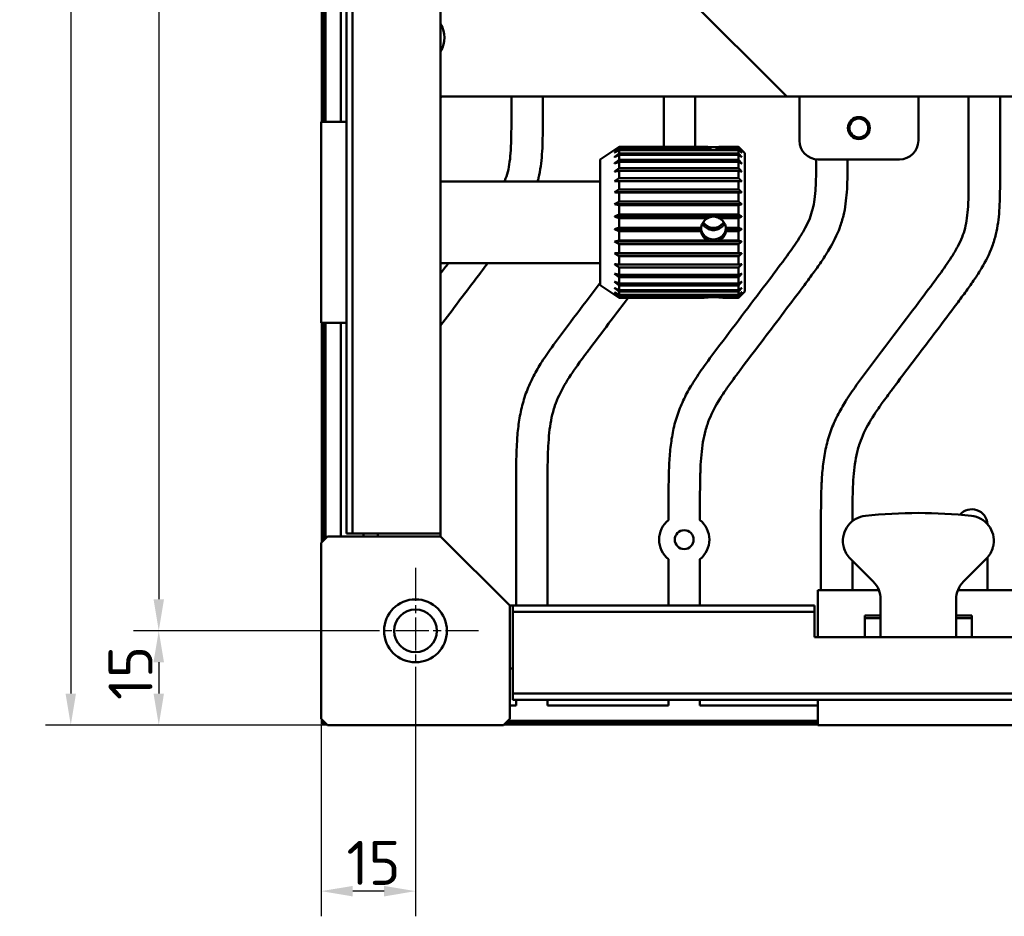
# Model space of a CAD drawing. Header units: millimetres. Extents: x 0 to 4584, y -120 to 1188.
# Tile 20 of 105: x 202 to 359, y 547 to 690. Entities that reach past the tile are written whole.
import ezdxf

# ---------------------------------------------------------------- set-up
doc = ezdxf.new("R2010")
doc.units = ezdxf.units.MM
doc.header["$LTSCALE"] = 2
doc.linetypes.add('CHAIN', pattern=[0.3543, 0.2362, -0.0295, 0.0591, -0.0295])
for name, color, linetype, lineweight in [('Bemaßung (ISO)', 7, 'Continuous', 25), ('Mittelpunktmarkierung (ISO)', 7, 'Continuous', 25), ('Sichtbar (ISO)', 7, 'Continuous', 50)]:
    doc.layers.add(name, color=color, linetype=linetype, lineweight=lineweight)
doc.styles.add('Notiztext (DIN)', font='isocpeur.ttf')
doc.dimstyles.new('Standard (DIN)', dxfattribs={"dimscale": 2, "dimtxt": 3.5, "dimasz": 2.5, "dimexe": 2, "dimexo": 0.5, "dimgap": 0.5, "dimtad": 1, "dimrnd": 1e-08, "dimtxsty": 'Notiztext (DIN)', "dimcen": 0.09, "dimdle": 10, "dimclrd": 256, "dimclre": 256, "dimclrt": 256, "dimadec": 0, "dimazin": 0, "dimtfac": 1, "dimtmove": 0, "dimatfit": 3, "dimfxl": 1, "dimtolj": 1, "dimtzin": 0, "dimlwd": -1, "dimlwe": -1, "dimarcsym": 0})

# ---------------------------------------------------------------- blocks, each defined once
blk = doc.blocks.new('*D15')
at = {"layer": 'Bemaßung (ISO)', "transparency": 16777216}
for p, q in [((250.38, 1077.41), (206.53, 1077.41)), ((210.53, 1072.41), (210.53, 582.41)), ((250.38, 577.41), (206.53, 577.41))]:
    blk.add_line(p, q, dxfattribs=at)
for points in [[(209.7, 1072.41), (211.36, 1072.41), (210.53, 1077.41)], [(209.7, 582.41), (211.36, 582.41), (210.53, 577.41)]]:
    blk.add_solid(points, dxfattribs=at)
at = {"layer": 'Defpoints', "color": 0, "transparency": 16777216}
for p in [(251.38, 1077.41), (210.53, 577.41), (251.38, 577.41)]:
    blk.add_point(p, dxfattribs=at)
at = {"layer": 'Bemaßung (ISO)', "transparency": 16777216, "insert": (202.53, 820.74), "char_height": 7, "attachment_point": 1, "rotation": 90, "style": 'Notiztext (DIN)'}
blk.add_mtext('\\A1;500', dxfattribs=at)
blk = doc.blocks.new('*D16')
at = {"layer": 'Bemaßung (ISO)', "transparency": 16777216}
for p, q in [((259.38, 1062.41), (220.53, 1062.41)), ((224.53, 1057.41), (224.53, 597.41)), ((259.38, 592.41), (220.53, 592.41))]:
    blk.add_line(p, q, dxfattribs=at)
for points in [[(223.7, 1057.41), (225.36, 1057.41), (224.53, 1062.41)], [(223.7, 597.41), (225.36, 597.41), (224.53, 592.41)]]:
    blk.add_solid(points, dxfattribs=at)
at = {"layer": 'Defpoints', "color": 0, "transparency": 16777216}
for p in [(260.38, 1062.41), (224.53, 592.41), (260.38, 592.41)]:
    blk.add_point(p, dxfattribs=at)
at = {"layer": 'Bemaßung (ISO)', "transparency": 16777216, "insert": (216.53, 820.43), "char_height": 7, "attachment_point": 1, "rotation": 90, "style": 'Notiztext (DIN)'}
blk.add_mtext('\\A1;470', dxfattribs=at)
blk = doc.blocks.new('*D17')
at = {"layer": 'Bemaßung (ISO)', "transparency": 16777216}
for p, q in [((259.38, 592.41), (220.53, 592.41)), ((224.53, 587.41), (224.53, 582.41)), ((250.38, 577.41), (220.53, 577.41))]:
    blk.add_line(p, q, dxfattribs=at)
for points in [[(223.7, 587.41), (225.36, 587.41), (224.53, 592.41)], [(223.7, 582.41), (225.36, 582.41), (224.53, 577.41)]]:
    blk.add_solid(points, dxfattribs=at)
at = {"layer": 'Defpoints', "color": 0, "transparency": 16777216}
for p in [(260.38, 592.41), (224.53, 577.41), (251.38, 577.41)]:
    blk.add_point(p, dxfattribs=at)
at = {"layer": 'Bemaßung (ISO)', "transparency": 16777216, "insert": (216.53, 581.39), "char_height": 7, "attachment_point": 1, "rotation": 90, "style": 'Notiztext (DIN)'}
blk.add_mtext('\\A1;15', dxfattribs=at)
blk = doc.blocks.new('*D20')
at = {"layer": 'Bemaßung (ISO)', "transparency": 16777216}
for p, q in [((265.38, 586.41), (265.38, 546.98)), ((250.38, 577.41), (250.38, 546.98)), ((260.38, 550.98), (255.38, 550.98))]:
    blk.add_line(p, q, dxfattribs=at)
for points in [[(255.38, 551.81), (255.38, 550.14), (250.38, 550.98)], [(260.38, 551.81), (260.38, 550.14), (265.38, 550.98)]]:
    blk.add_solid(points, dxfattribs=at)
at = {"layer": 'Defpoints', "color": 0, "transparency": 16777216}
for p in [(265.38, 587.41), (250.38, 578.41), (250.38, 550.98)]:
    blk.add_point(p, dxfattribs=at)
at = {"layer": 'Bemaßung (ISO)', "transparency": 16777216, "insert": (254.4, 558.98), "char_height": 7, "attachment_point": 1, "style": 'Notiztext (DIN)'}
blk.add_mtext('\\A1;15', dxfattribs=at)

msp = doc.modelspace()

# ---------------------------------------------------------------- linework, layer by layer
at = {"layer": 'Mittelpunktmarkierung (ISO)', "linetype": 'CHAIN', "ltscale": 11.111974}
for p, q in [((265.378, 602.4063), (265.378, 582.4063)), ((275.378, 592.4063), (255.378, 592.4063))]:
    msp.add_line(p, q, dxfattribs=at)
at = {"layer": 'Sichtbar (ISO)'}
for p, q in [((254.378, 1046.9063), (254.378, 607.9063)), ((255.378, 1046.9063), (255.378, 607.9063)), ((269.378, 607.9063), (269.378, 1046.9063)), ((250.478, 673.4063), (250.478, 827.3063)), ((250.478, 673.4063), (250.478, 827.3063)), ((250.6177, 673.4063), (250.6177, 827.1666)), ((250.8178, 673.4063), (250.8178, 826.9665)), ((251.0623, 673.4063), (251.0623, 826.7221)), ((253.478, 824.3063), (253.478, 673.4063)), ((324.4496, 677.4063), (297.278, 704.5779)), ((324.4496, 677.4063), (269.378, 677.4063)), ((280.628, 674.2574), (280.628, 677.4063)), ((285.628, 677.4063), (285.628, 674.2574)), ((304.878, 671.2694), (304.878, 677.4063)), ((309.878, 677.4063), (309.878, 671.2694)), ((324.4496, 677.4063), (360.678, 677.4063)), ((326.4496, 670.4063), (326.4496, 677.4063)), ((345.378, 670.4063), (345.378, 677.4063)), ((353.378, 665.2933), (353.378, 677.4063)), ((358.378, 677.4063), (358.378, 665.2933)), ((250.378, 673.4063), (254.378, 673.4063)), ((250.378, 669.4063), (250.378, 673.4063)), ((250.378, 645.4063), (250.378, 669.4063)), ((294.778, 667.4063), (297.778, 669.4063)), ((297.778, 669.3753), (297.778, 669.4063)), ((297.778, 669.4063), (311.14, 669.4063)), ((297.778, 669.3753), (310.7987, 669.3753)), ((297.778, 669.0438), (297.778, 669.3205)), ((310.7987, 669.3205), (297.778, 669.3205)), ((297.778, 669.0438), (311.908, 669.0438)), ((297.778, 668.3587), (297.778, 668.8907)), ((316.778, 668.8907), (297.778, 668.8907)), ((311.9443, 669.3431), (313.6118, 669.3431)), ((313.6481, 669.0438), (316.778, 669.0438)), ((314.416, 669.4063), (316.778, 669.4063)), ((314.7574, 669.3753), (316.778, 669.3753)), ((316.778, 669.3205), (314.7574, 669.3205)), ((316.778, 669.4063), (316.778, 669.3753)), ((317.778, 668.4063), (316.778, 669.4063)), ((316.778, 669.3205), (316.778, 669.0438)), ((316.778, 668.8907), (316.778, 668.3587)), ((294.778, 647.4063), (294.778, 667.4063)), ((297.778, 668.3587), (316.778, 668.3587)), ((297.778, 667.3408), (297.778, 668.112)), ((316.778, 668.112), (297.778, 668.112)), ((297.778, 667.3408), (316.778, 667.3408)), ((316.778, 668.112), (316.778, 667.3408)), ((317.778, 668.4063), (317.778, 646.4063)), ((329.4496, 667.4063), (342.378, 667.4063)), ((297.778, 666.0211), (297.778, 667.008)), ((316.778, 667.008), (297.778, 667.008)), ((297.778, 666.0211), (316.778, 666.0211)), ((316.778, 667.008), (316.778, 666.0211)), ((297.778, 664.4396), (297.778, 665.6122)), ((316.778, 665.6122), (297.778, 665.6122)), ((297.778, 664.4396), (316.778, 664.4396)), ((316.778, 665.6122), (316.778, 664.4396)), ((294.778, 663.9063), (269.378, 663.9063)), ((297.778, 662.6444), (297.778, 663.9671)), ((316.778, 663.9671), (297.778, 663.9671)), ((297.778, 662.6444), (316.778, 662.6444)), ((316.778, 663.9671), (316.778, 662.6444)), ((317.278, 662.1775), (297.028, 662.1775)), ((297.778, 660.69), (297.778, 662.1227)), ((316.778, 662.1227), (297.778, 662.1227)), ((316.778, 662.1227), (316.778, 660.69)), ((317.278, 660.288), (297.028, 660.288)), ((297.778, 660.69), (316.778, 660.69)), ((297.778, 658.6359), (297.778, 660.1349)), ((316.778, 660.1349), (297.778, 660.1349)), ((316.778, 660.1349), (316.778, 658.6359)), ((312.6677, 658.311), (297.028, 658.311)), ((297.778, 658.6359), (316.778, 658.6359)), ((297.778, 656.5444), (297.778, 658.0643)), ((311.908, 658.0643), (297.778, 658.0643)), ((317.278, 658.311), (312.8884, 658.311)), ((316.778, 658.0643), (313.6481, 658.0643)), ((316.778, 658.0643), (316.778, 656.5444)), ((297.778, 656.5444), (310.7987, 656.5444)), ((314.7574, 656.5444), (316.778, 656.5444)), ((310.778, 656.3065), (297.028, 656.3065)), ((297.778, 654.4791), (297.778, 655.9736)), ((310.7987, 655.9736), (297.778, 655.9736)), ((316.778, 655.9736), (314.7574, 655.9736)), ((317.278, 656.3065), (314.778, 656.3065)), ((316.778, 655.9736), (316.778, 654.4791)), ((312.6677, 654.3354), (297.028, 654.3354)), ((297.778, 654.4791), (311.908, 654.4791)), ((297.778, 652.5028), (297.778, 653.9265)), ((316.778, 653.9265), (297.778, 653.9265)), ((317.278, 654.3354), (312.8884, 654.3354)), ((313.6481, 654.4791), (316.778, 654.4791)), ((316.778, 653.9265), (316.778, 652.5028)), ((317.278, 652.4576), (297.028, 652.4576)), ((297.778, 652.5028), (316.778, 652.5028)), ((297.778, 650.6754), (297.778, 651.9852)), ((316.778, 651.9852), (297.778, 651.9852)), ((316.778, 651.9852), (316.778, 650.6754)), ((294.778, 650.9063), (269.378, 650.9063)), ((297.778, 650.6754), (316.778, 650.6754)), ((297.778, 649.0525), (297.778, 650.2085)), ((316.778, 650.2085), (297.778, 650.2085)), ((316.778, 650.2085), (316.778, 649.0525)), ((297.778, 649.0525), (316.778, 649.0525)), ((297.778, 647.6835), (297.778, 648.6505)), ((316.778, 648.6505), (297.778, 648.6505)), ((316.778, 648.6505), (316.778, 647.6835)), ((294.778, 647.4063), (297.778, 645.4063)), ((297.778, 647.6835), (316.778, 647.6835)), ((297.778, 646.6099), (297.778, 647.3586)), ((316.778, 647.3586), (297.778, 647.3586)), ((316.778, 647.3586), (316.778, 646.6099)), ((250.378, 641.4063), (250.378, 645.4063)), ((297.778, 646.6099), (316.778, 646.6099)), ((297.778, 645.8643), (297.778, 646.372)), ((316.778, 646.372), (297.778, 646.372)), ((297.778, 645.8643), (316.778, 645.8643)), ((316.778, 645.7207), (297.778, 645.7207)), ((297.778, 645.4695), (297.778, 645.7207)), ((297.778, 645.4695), (316.778, 645.4695)), ((311.908, 645.4244), (297.778, 645.4244)), ((297.778, 645.4063), (297.778, 645.4244)), ((297.778, 645.4063), (311.14, 645.4063)), ((316.778, 645.4244), (313.6481, 645.4244)), ((314.416, 645.4063), (316.778, 645.4063)), ((317.778, 646.4063), (316.778, 645.4063)), ((316.778, 646.372), (316.778, 645.8643)), ((316.778, 645.7207), (316.778, 645.4695)), ((316.778, 645.4244), (316.778, 645.4063)), ((254.378, 641.4063), (250.378, 641.4063)), ((250.478, 606.5063), (250.478, 641.4063)), ((250.478, 606.5063), (250.478, 641.4063)), ((250.6177, 606.646), (250.6177, 641.4063)), ((250.8178, 606.8461), (250.8178, 641.4063)), ((251.0623, 607.0906), (251.0623, 641.4063)), ((253.478, 641.4063), (253.478, 607.4063)), ((281.378, 596.4063), (281.378, 615.0382)), ((286.378, 615.0382), (286.378, 596.4063)), ((305.628, 610.0288), (305.628, 612.0501)), ((310.628, 612.0501), (310.628, 610.0288)), ((254.378, 607.9063), (255.378, 607.9063)), ((255.378, 607.9063), (269.378, 607.9063)), ((257.128, 607.4063), (257.128, 607.9063)), ((259.378, 607.4063), (259.378, 607.9063)), ((269.378, 607.9063), (269.378, 607.4063)), ((329.878, 598.8533), (329.878, 609.0621)), ((250.378, 606.4063), (251.378, 607.4063)), ((250.378, 578.4063), (250.378, 606.4063)), ((269.378, 607.4063), (251.378, 607.4063)), ((269.378, 607.4063), (280.378, 596.4063)), ((305.628, 596.4063), (305.628, 603.7838)), ((310.628, 603.7838), (310.628, 596.4063)), ((338.2065, 600.2347), (334.5496, 603.8916)), ((334.878, 603.5632), (334.878, 598.8533)), ((356.2065, 603.8916), (352.5496, 600.2347)), ((356.378, 604.0743), (356.378, 598.8533)), ((329.378, 598.8533), (332.378, 598.8533)), ((329.378, 591.4063), (329.378, 598.8533)), ((337.878, 598.8533), (332.378, 598.8533)), ((337.878, 598.8533), (339.1072, 598.8533)), ((351.6489, 598.8533), (352.878, 598.8533)), ((358.378, 598.8533), (352.878, 598.8533)), ((358.378, 598.8533), (361.378, 598.8533)), ((339.378, 595.9063), (339.378, 597.4063)), ((351.378, 595.9063), (351.378, 597.4063)), ((280.378, 578.4063), (280.378, 596.4063)), ((280.378, 596.4063), (280.878, 596.4063)), ((328.878, 596.4063), (280.878, 596.4063)), ((280.878, 596.4063), (280.878, 595.4063)), ((328.878, 595.4063), (280.878, 595.4063)), ((280.878, 595.4063), (280.878, 582.4063)), ((328.878, 595.4063), (328.878, 596.4063)), ((328.878, 591.4063), (328.878, 595.4063)), ((339.378, 591.4063), (339.378, 595.9063)), ((351.378, 595.9063), (351.378, 591.4063)), ((336.878, 594.8533), (337.878, 594.8533)), ((336.878, 594.8533), (336.878, 591.4063)), ((339.378, 594.4063), (336.878, 594.4063)), ((339.378, 594.8533), (337.878, 594.8533)), ((352.878, 594.8533), (351.378, 594.8533)), ((353.878, 594.4063), (351.378, 594.4063)), ((352.878, 594.8533), (353.878, 594.8533)), ((353.878, 591.4063), (353.878, 594.8533)), ((361.878, 591.4063), (328.878, 591.4063)), ((280.878, 586.4063), (280.378, 586.4063)), ((416.378, 582.4063), (280.878, 582.4063)), ((280.878, 582.4063), (280.878, 581.4063)), ((416.378, 581.4063), (280.878, 581.4063)), ((281.378, 580.5063), (281.378, 581.4063)), ((286.378, 581.4063), (286.378, 580.5063)), ((305.628, 580.5063), (305.628, 581.4063)), ((310.628, 581.4063), (310.628, 580.5063)), ((329.378, 577.4063), (329.378, 581.4063)), ((280.378, 580.5063), (281.378, 580.5063)), ((286.378, 580.5063), (305.628, 580.5063)), ((310.628, 580.5063), (329.378, 580.5063)), ((251.378, 577.4063), (250.378, 578.4063)), ((250.478, 577.5063), (250.478, 578.3063)), ((250.478, 577.5063), (250.478, 578.3063)), ((250.6177, 577.646), (250.6177, 578.1666)), ((280.378, 578.4063), (279.378, 577.4063)), ((329.378, 578.0906), (280.0623, 578.0906)), ((250.478, 577.5063), (250.6177, 577.646)), ((251.278, 577.5063), (250.478, 577.5063)), ((251.278, 577.5063), (250.478, 577.5063)), ((251.1384, 577.646), (250.6177, 577.646)), ((250.8178, 577.8461), (250.8178, 577.9665)), ((250.878, 577.9063), (250.8178, 577.8461)), ((250.9382, 577.8461), (250.8178, 577.8461)), ((279.378, 577.4063), (251.378, 577.4063)), ((329.378, 577.5063), (279.478, 577.5063)), ((329.378, 577.5063), (279.478, 577.5063)), ((329.378, 577.646), (279.6177, 577.646)), ((329.378, 577.8461), (279.8178, 577.8461)), ((333.378, 577.4063), (329.378, 577.4063)), ((357.378, 577.4063), (333.378, 577.4063)), ((361.378, 577.4063), (357.378, 577.4063))]:
    msp.add_line(p, q, dxfattribs=at)
for centre, radius in [((335.9138, 672.4001), 1.75), ((335.9138, 672.4001), 1.5), ((308.128, 606.9063), 1.5), ((265.378, 592.4063), 5), ((265.378, 592.4063), 3.4)]:
    msp.add_circle(centre, radius, dxfattribs=at)
for centre, radius, start, end in [((265.9999, 686.7782), 4, 327.622166, 32.377834), ((265.998, 686.7813), 10.0595, 289.633433, 291.258192), ((329.4496, 670.4063), 3, 180, 270), ((342.378, 670.4063), 3, 270, 0), ((345.378, 532.6063), 78.5442, 83.839219, 96.160781), ((353.878, 609.2378), 2.5, 3.024679, 139.17838), ((308.128, 606.9063), 4, 128.682187, 231.317813), ((308.128, 606.9063), 4, 308.682187, 51.317813), ((337.378, 606.72), 4, 96.160781, 188.812283), ((353.378, 606.72), 4, 351.188055, 83.839219), ((337.378, 606.72), 4, 195.001883, 225), ((353.378, 606.72), 4, 315, 344.998117), ((335.378, 597.4063), 4, 0, 45), ((355.378, 597.4063), 4, 135, 180)]:
    msp.add_arc(centre, radius, start, end, dxfattribs=at)
for centre, major_axis, ratio, start_param, end_param in [((312.778, 668.8536), (0, 3.6395), 0.54952722, 1.42695205, 1.44216003), ((312.778, 674.1411), (0, -5.2785), 0.37889544, 5.83312458, 6.18000952), ((312.778, 674.1411), (0, 5.661), 0.35329216, 2.69153194, 2.75837934), ((312.778, 674.1411), (0, -5.2785), 0.37889544, 0.10317579, 0.45006071), ((312.778, 674.1411), (0, 5.661), 0.35329216, 3.52480597, 3.59165338), ((312.778, 668.8536), (0, 3.6395), 0.54952722, 4.84102525, 4.85623327), ((312.778, 655.7985), (0, 2.5163), 0.79480588, 0.05519719, 0.45006073), ((312.778, 656.5508), (-2, 0), 0.88144439, 4.65719179, 4.76758618), ((312.778, 655.7985), (0, 2.5163), 0.79480588, 5.83312459, 6.22798811), ((312.778, 656.3065), (-2, 0), 0.8297736, 6.13934101, 6.28318531), ((312.778, 659.0141), (0, 2.5163), 0.79480588, 2.69153192, 3.08639546), ((312.778, 658.2618), (-2, 0), 0.88144439, 1.51559913, 1.62599352), ((312.778, 659.0141), (0, 2.5163), 0.79480588, 3.19678985, 3.59165337), ((312.778, 656.3065), (-2, 0), 0.8297736, 3.14159265, 3.28543696), ((312.778, 656.3065), (0, 2.3221), 0.86128228, 1.57079633, 1.71464063), ((312.778, 656.3065), (0, 2.3221), 0.86128228, 4.56854468, 4.71238898), ((312.778, 655.7985), (-2, 0), 0.73266429, 1.12073562, 1.51559913), ((312.778, 656.5508), (0, 2.2188), 0.90139729, 3.08639546, 3.19678985), ((312.778, 655.7985), (-2, 0), 0.73266429, 1.62599352, 2.02085705), ((312.778, 640.6715), (0, -5.2785), 0.37889544, 3.57159059, 3.59165338), ((312.778, 640.6715), (0, -5.2785), 0.37889544, 2.69153194, 2.71159471)]:
    msp.add_ellipse(centre, major_axis=major_axis, ratio=ratio, start_param=start_param, end_param=end_param, dxfattribs=at)
for points, knots in [([(279.5494, 663.9063), (279.5613, 663.9357), (279.5732, 663.9652), (279.585, 663.9948), (279.7716, 664.4639), (279.9282, 664.9453), (280.0528, 665.4344), (280.1854, 665.9548), (280.2817, 666.484), (280.3547, 667.0161), (280.4396, 667.6342), (280.4932, 668.2561), (280.5304, 668.8788), (280.5587, 669.3535), (280.5775, 669.8286), (280.5906, 670.304), (280.602, 670.7196), (280.6091, 671.1353), (280.6143, 671.551), (280.6256, 672.4531), (280.628, 673.3553), (280.628, 674.2574)], [0.833718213, 0.833718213, 0.833718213, 0.833718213, 0.835231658, 0.835231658, 0.835231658, 0.859273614, 0.859273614, 0.859273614, 0.884853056, 0.884853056, 0.884853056, 0.9145683, 0.9145683, 0.9145683, 0.93721924, 0.93721924, 0.93721924, 0.957024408, 0.957024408, 0.957024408, 1, 1, 1, 1]), ([(285.628, 674.2574), (285.628, 672.9223), (285.628, 671.5867), (285.5916, 670.2523), (285.5728, 669.5641), (285.5444, 668.8762), (285.4957, 668.1891), (285.4068, 666.9349), (285.2504, 665.6834), (284.9581, 664.4606), (284.9138, 664.2751), (284.8663, 664.0903), (284.8157, 663.9063)], [0, 0, 0, 0, 0.077187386, 0.077187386, 0.077187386, 0.117000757, 0.117000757, 0.117000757, 0.189673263, 0.189673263, 0.189673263, 0.200696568, 0.200696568, 0.200696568, 0.200696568]), ([(310.7987, 669.3753), (310.8229, 669.3868), (310.8665, 669.3953), (311.0327, 669.4081), (311.1865, 669.4073), (311.5158, 669.3999), (311.7026, 669.3938), (311.908, 669.3883)], [0.330129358, 0.330129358, 0.330129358, 0.330129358, 0.377443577, 0.377443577, 0.452931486, 0.452931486, 0.517657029, 0.517657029, 0.517657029, 0.517657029]), ([(311.908, 669.0438), (311.7026, 669.0684), (311.5158, 669.1003), (311.1865, 669.1707), (311.0327, 669.2145), (310.8665, 669.2783), (310.8229, 669.3009), (310.7987, 669.3205)], [0.086254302, 0.086254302, 0.086254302, 0.086254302, 0.15097985, 0.15097985, 0.226467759, 0.226467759, 0.273781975, 0.273781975, 0.273781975, 0.273781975]), ([(313.6481, 669.3883), (313.8534, 669.3938), (314.0402, 669.3999), (314.3696, 669.4073), (314.5234, 669.4081), (314.6895, 669.3953), (314.7332, 669.3868), (314.7574, 669.3753)], [0.69016564, 0.69016564, 0.69016564, 0.69016564, 0.754891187, 0.754891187, 0.830379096, 0.830379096, 0.877693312, 0.877693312, 0.877693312, 0.877693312]), ([(314.7574, 669.3205), (314.7332, 669.3009), (314.6895, 669.2783), (314.5234, 669.2145), (314.3696, 669.1707), (314.0402, 669.1003), (313.8534, 669.0684), (313.6481, 669.0438)], [0.9340407, 0.9340407, 0.9340407, 0.9340407, 0.981354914, 0.981354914, 1.056842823, 1.056842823, 1.121568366, 1.121568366, 1.121568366, 1.121568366]), ([(305.628, 612.0501), (305.628, 613.6255), (305.6281, 615.2011), (305.6638, 616.7761), (305.6819, 617.571), (305.7089, 618.3657), (305.7526, 619.1597), (305.8033, 620.0825), (305.8764, 621.0042), (305.9882, 621.9216), (306.0979, 622.8209), (306.2447, 623.716), (306.4443, 624.5999), (306.6432, 625.4812), (306.8945, 626.3513), (307.203, 627.2006), (307.5049, 628.0318), (307.8616, 628.8431), (308.2599, 629.6333), (308.6496, 630.4063), (309.0791, 631.1591), (309.5365, 631.8941), (310.0904, 632.7841), (310.6852, 633.6481), (311.295, 634.5013), (312.1132, 635.646), (312.9583, 636.7712), (313.805, 637.8952), (315.1134, 639.6323), (316.4254, 641.3666), (317.7381, 643.1005), (319.0552, 644.8404), (320.3729, 646.5799), (321.6875, 648.3215), (322.6278, 649.5672), (323.5665, 650.814), (324.4843, 652.0765), (325.1495, 652.9915), (325.8037, 653.9148), (326.4105, 654.8689), (326.7554, 655.4113), (327.085, 655.9637), (327.3871, 656.5311), (327.6448, 657.0149), (327.8825, 657.5096), (328.085, 658.0187), (328.2716, 658.4878), (328.4282, 658.9692), (328.5528, 659.4583), (328.6854, 659.9787), (328.7817, 660.508), (328.8547, 661.04), (328.9396, 661.6581), (328.9932, 662.28), (329.0304, 662.9027), (329.0587, 663.3774), (329.0775, 663.8525), (329.0906, 664.3279), (329.102, 664.7435), (329.1091, 665.1592), (329.1143, 665.5749), (329.122, 666.1912), (329.1256, 666.8074), (329.1271, 667.4237)], [0, 0, 0, 0, 0.075045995, 0.075045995, 0.075045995, 0.11292292, 0.11292292, 0.11292292, 0.156945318, 0.156945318, 0.156945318, 0.200099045, 0.200099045, 0.200099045, 0.243130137, 0.243130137, 0.243130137, 0.285244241, 0.285244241, 0.285244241, 0.32644481, 0.32644481, 0.32644481, 0.376326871, 0.376326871, 0.376326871, 0.443262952, 0.443262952, 0.443262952, 0.546709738, 0.546709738, 0.546709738, 0.650508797, 0.650508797, 0.650508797, 0.724752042, 0.724752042, 0.724752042, 0.778556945, 0.778556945, 0.778556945, 0.809146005, 0.809146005, 0.809146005, 0.835231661, 0.835231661, 0.835231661, 0.859273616, 0.859273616, 0.859273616, 0.884853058, 0.884853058, 0.884853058, 0.914568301, 0.914568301, 0.914568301, 0.937219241, 0.937219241, 0.937219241, 0.957024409, 0.957024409, 0.957024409, 0.986381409, 0.986381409, 0.986381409, 0.986381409]), ([(334.1277, 667.4063), (334.1263, 666.3627), (334.12, 665.3191), (334.0916, 664.2763), (334.0728, 663.588), (334.0444, 662.9001), (333.9957, 662.213), (333.9068, 660.9588), (333.7504, 659.7073), (333.4581, 658.4845), (333.3013, 657.8287), (333.1054, 657.1811), (332.8706, 656.5489), (332.4255, 655.3508), (331.8405, 654.2078), (331.187, 653.108), (330.8289, 652.5052), (330.4501, 651.9154), (330.0595, 651.3333), (329.6429, 650.7125), (329.2127, 650.1006), (328.775, 649.4942), (328.2728, 648.7985), (327.7606, 648.1101), (327.247, 647.4228), (325.1033, 644.5542), (322.9344, 641.7047), (320.7725, 638.8496), (319.6525, 637.3705), (318.5344, 635.8899), (317.4213, 634.4062), (317.0604, 633.925), (316.7, 633.4435), (316.3421, 632.9598), (316.0737, 632.5969), (315.8067, 632.2327), (315.5427, 631.8666), (315.1296, 631.2938), (314.724, 630.7165), (314.3333, 630.1283), (313.6408, 629.086), (312.9953, 628.0097), (312.4677, 626.8759), (312.2196, 626.3427), (311.9975, 625.7967), (311.8072, 625.2404), (311.6953, 624.9133), (311.5944, 624.5827), (311.5042, 624.2492), (311.341, 623.646), (311.2128, 623.0333), (311.1102, 622.4168), (311, 621.7541), (310.9194, 621.0869), (310.8577, 620.4181), (310.7914, 619.6982), (310.747, 618.9763), (310.7156, 618.254), (310.6812, 617.4633), (310.6624, 616.672), (310.6502, 615.8807), (310.6305, 614.6039), (310.628, 613.327), (310.628, 612.0501)], [0.013893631, 0.013893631, 0.013893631, 0.013893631, 0.063599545, 0.063599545, 0.063599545, 0.096404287, 0.096404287, 0.096404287, 0.156283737, 0.156283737, 0.156283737, 0.188399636, 0.188399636, 0.188399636, 0.249265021, 0.249265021, 0.249265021, 0.282622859, 0.282622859, 0.282622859, 0.31819671, 0.31819671, 0.31819671, 0.359010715, 0.359010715, 0.359010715, 0.529356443, 0.529356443, 0.529356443, 0.617602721, 0.617602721, 0.617602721, 0.646219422, 0.646219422, 0.646219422, 0.667687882, 0.667687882, 0.667687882, 0.701280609, 0.701280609, 0.701280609, 0.760813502, 0.760813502, 0.760813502, 0.788814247, 0.788814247, 0.788814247, 0.805271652, 0.805271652, 0.805271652, 0.835038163, 0.835038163, 0.835038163, 0.867032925, 0.867032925, 0.867032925, 0.901472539, 0.901472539, 0.901472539, 0.939174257, 0.939174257, 0.939174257, 1, 1, 1, 1]), ([(329.878, 609.0621), (329.878, 610.6375), (329.8781, 612.2131), (329.9138, 613.788), (329.9319, 614.5829), (329.9589, 615.3777), (330.0026, 616.1716), (330.0533, 617.0944), (330.1264, 618.0162), (330.2382, 618.9336), (330.3479, 619.8329), (330.4947, 620.728), (330.6943, 621.6118), (330.8932, 622.4932), (331.1445, 623.3633), (331.453, 624.2126), (331.7549, 625.0438), (332.1116, 625.8551), (332.5099, 626.6452), (332.8996, 627.4182), (333.3291, 628.171), (333.7865, 628.9061), (334.3404, 629.7961), (334.9352, 630.6601), (335.545, 631.5132), (336.3632, 632.658), (337.2083, 633.7832), (338.055, 634.9072), (339.3634, 636.6443), (340.6754, 638.3785), (341.9881, 640.1125), (343.3052, 641.8523), (344.6229, 643.5919), (345.9375, 645.3335), (346.8778, 646.5792), (347.8165, 647.8259), (348.7343, 649.0885), (349.3995, 650.0035), (350.0537, 650.9267), (350.6605, 651.8808), (351.0054, 652.4233), (351.335, 652.9757), (351.6371, 653.543), (351.8948, 654.0269), (352.1325, 654.5216), (352.335, 655.0306), (352.5216, 655.4998), (352.6782, 655.9811), (352.8028, 656.4703), (352.9354, 656.9907), (353.0317, 657.5199), (353.1047, 658.052), (353.1896, 658.6701), (353.2432, 659.292), (353.2804, 659.9147), (353.3087, 660.3893), (353.3275, 660.8645), (353.3406, 661.3398), (353.352, 661.7554), (353.3591, 662.1711), (353.3643, 662.5869), (353.3756, 663.489), (353.378, 664.3911), (353.378, 665.2933)], [0, 0, 0, 0, 0.07504599, 0.07504599, 0.07504599, 0.11292292, 0.11292292, 0.11292292, 0.15694532, 0.15694532, 0.15694532, 0.20009904, 0.20009904, 0.20009904, 0.24313014, 0.24313014, 0.24313014, 0.28524424, 0.28524424, 0.28524424, 0.32644481, 0.32644481, 0.32644481, 0.37632687, 0.37632687, 0.37632687, 0.44326295, 0.44326295, 0.44326295, 0.54670974, 0.54670974, 0.54670974, 0.6505088, 0.6505088, 0.6505088, 0.72475204, 0.72475204, 0.72475204, 0.77855695, 0.77855695, 0.77855695, 0.80914601, 0.80914601, 0.80914601, 0.83523166, 0.83523166, 0.83523166, 0.85927362, 0.85927362, 0.85927362, 0.88485306, 0.88485306, 0.88485306, 0.9145683, 0.9145683, 0.9145683, 0.93721924, 0.93721924, 0.93721924, 0.95702441, 0.95702441, 0.95702441, 1, 1, 1, 1]), ([(358.378, 665.2933), (358.378, 663.9582), (358.378, 662.6225), (358.3416, 661.2882), (358.3228, 660.6), (358.2944, 659.9121), (358.2457, 659.225), (358.1568, 657.9708), (358.0004, 656.7192), (357.7081, 655.4965), (357.5513, 654.8406), (357.3554, 654.1931), (357.1206, 653.5609), (356.6755, 652.3628), (356.0905, 651.2198), (355.437, 650.1199), (355.0789, 649.5171), (354.7001, 648.9273), (354.3095, 648.3452), (353.8929, 647.7245), (353.4627, 647.1125), (353.025, 646.5062), (352.5228, 645.8104), (352.0106, 645.122), (351.497, 644.4347), (349.3533, 641.5661), (347.1844, 638.7167), (345.0225, 635.8615), (343.9025, 634.3825), (342.7844, 632.9019), (341.6713, 631.4181), (341.3104, 630.937), (340.95, 630.4555), (340.5921, 629.9717), (340.3237, 629.6088), (340.0567, 629.2446), (339.7927, 628.8786), (339.3796, 628.3058), (338.974, 627.7285), (338.5833, 627.1403), (337.8908, 626.0979), (337.2453, 625.0216), (336.7177, 623.8879), (336.4696, 623.3546), (336.2475, 622.8087), (336.0572, 622.2523), (335.9453, 621.9253), (335.8444, 621.5947), (335.7542, 621.2611), (335.591, 620.6579), (335.4628, 620.0453), (335.3602, 619.4287), (335.25, 618.7661), (335.1694, 618.0989), (335.1077, 617.4301), (335.0414, 616.7101), (334.997, 615.9883), (334.9656, 615.266), (334.9312, 614.4752), (334.9124, 613.684), (334.9002, 612.8926), (334.8845, 611.8761), (334.8797, 610.8595), (334.8785, 609.8429)], [0, 0, 0, 0, 0.063599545, 0.063599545, 0.063599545, 0.096404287, 0.096404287, 0.096404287, 0.156283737, 0.156283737, 0.156283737, 0.188399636, 0.188399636, 0.188399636, 0.249265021, 0.249265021, 0.249265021, 0.282622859, 0.282622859, 0.282622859, 0.31819671, 0.31819671, 0.31819671, 0.359010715, 0.359010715, 0.359010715, 0.529356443, 0.529356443, 0.529356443, 0.617602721, 0.617602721, 0.617602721, 0.646219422, 0.646219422, 0.646219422, 0.667687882, 0.667687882, 0.667687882, 0.701280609, 0.701280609, 0.701280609, 0.760813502, 0.760813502, 0.760813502, 0.788814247, 0.788814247, 0.788814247, 0.805271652, 0.805271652, 0.805271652, 0.835038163, 0.835038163, 0.835038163, 0.867032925, 0.867032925, 0.867032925, 0.901472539, 0.901472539, 0.901472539, 0.939174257, 0.939174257, 0.939174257, 0.987601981, 0.987601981, 0.987601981, 0.987601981]), ([(310.7987, 656.5444), (310.8229, 656.7061), (310.8665, 656.8689), (311.0327, 657.2702), (311.1865, 657.4959), (311.5158, 657.8275), (311.7026, 657.9635), (311.908, 658.0643)], [0.330129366, 0.330129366, 0.330129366, 0.330129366, 0.377443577, 0.377443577, 0.452931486, 0.452931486, 0.517657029, 0.517657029, 0.517657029, 0.517657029]), ([(313.6481, 658.0643), (313.8534, 657.9635), (314.0402, 657.8275), (314.3696, 657.4959), (314.5234, 657.2702), (314.6895, 656.8689), (314.7332, 656.7061), (314.7574, 656.5444)], [0.69016564, 0.69016564, 0.69016564, 0.69016564, 0.754891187, 0.754891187, 0.830379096, 0.830379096, 0.877693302, 0.877693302, 0.877693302, 0.877693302]), ([(312.778, 654.6747), (312.5257, 654.6747), (312.2574, 654.7238), (311.765, 654.9227), (311.5408, 655.0724), (311.1869, 655.4187), (311.0331, 655.6386), (310.8531, 656.0661), (310.8052, 656.2641), (310.7868, 656.4588)], [-1.21094968, -1.21094968, -1.21094968, -1.21094968, -1.135260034, -1.135260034, -1.059570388, -1.059570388, -0.983891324, -0.983891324, -0.926334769, -0.926334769, -0.926334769, -0.926334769]), ([(311.0217, 657.2143), (311.1156, 657.0414), (311.2334, 656.8837), (311.5408, 656.5724), (311.765, 656.4161), (312.2574, 656.208), (312.5257, 656.1563), (312.778, 656.1563), (313.0303, 656.1563), (313.2987, 656.208), (313.7911, 656.4161), (314.0153, 656.5724), (314.3227, 656.8837), (314.4405, 657.0414), (314.5344, 657.2143)], [-0.20716423, -0.20716423, -0.20716423, -0.20716423, -0.151379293, -0.151379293, -0.075689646, -0.075689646, 0, 0, 0, 0.075689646, 0.075689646, 0.151379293, 0.151379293, 0.20716423, 0.20716423, 0.20716423, 0.20716423]), ([(311.1405, 657.4066), (311.2084, 657.3091), (311.2837, 657.2188), (311.5158, 656.9851), (311.7026, 656.8492), (311.908, 656.7483)], [1.0227378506, 1.0227378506, 1.0227378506, 1.0227378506, 1.0568428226, 1.0568428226, 1.1215683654, 1.1215683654, 1.1215683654, 1.1215683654]), ([(314.7693, 656.4588), (314.7508, 656.2641), (314.7029, 656.0661), (314.523, 655.6386), (314.3692, 655.4187), (314.0153, 655.0724), (313.7911, 654.9227), (313.2987, 654.7238), (313.0303, 654.6747), (312.778, 654.6747)], [-0.284614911, -0.284614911, -0.284614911, -0.284614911, -0.227058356, -0.227058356, -0.151379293, -0.151379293, -0.075689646, -0.075689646, 0, 0, 0, 0]), ([(313.6481, 656.7483), (313.8534, 656.8492), (314.0402, 656.9851), (314.2724, 657.2188), (314.3477, 657.3091), (314.4156, 657.4066)], [0.086254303, 0.086254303, 0.086254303, 0.086254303, 0.1509798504, 0.1509798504, 0.1850848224, 0.1850848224, 0.1850848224, 0.1850848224]), ([(311.908, 654.4791), (311.7026, 654.577), (311.5158, 654.7094), (311.1865, 655.0334), (311.0327, 655.2549), (310.8665, 655.6513), (310.8229, 655.8128), (310.7987, 655.9736)], [0.086254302, 0.086254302, 0.086254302, 0.086254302, 0.15097985, 0.15097985, 0.226467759, 0.226467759, 0.273781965, 0.273781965, 0.273781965, 0.273781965]), ([(314.7574, 655.9736), (314.7332, 655.8128), (314.6895, 655.6513), (314.5234, 655.2549), (314.3696, 655.0334), (314.0402, 654.7094), (313.8534, 654.577), (313.6481, 654.4791)], [0.934040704, 0.934040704, 0.934040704, 0.934040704, 0.981354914, 0.981354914, 1.056842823, 1.056842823, 1.121568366, 1.121568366, 1.121568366, 1.121568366]), ([(276.8756, 650.9063), (275.3454, 648.8764), (273.8072, 646.8525), (272.2725, 644.8257), (271.3056, 643.5488), (270.3401, 642.2707), (269.378, 640.9905)], [0.495693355, 0.495693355, 0.495693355, 0.495693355, 0.642451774, 0.642451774, 0.642451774, 0.734912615, 0.734912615, 0.734912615, 0.734912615]), ([(281.378, 615.0382), (281.378, 616.6136), (281.3781, 618.1891), (281.4138, 619.7641), (281.4319, 620.559), (281.4589, 621.3538), (281.5026, 622.1477), (281.5533, 623.0705), (281.6264, 623.9923), (281.7382, 624.9097), (281.8479, 625.809), (281.9947, 626.7041), (282.1943, 627.5879), (282.3932, 628.4693), (282.6445, 629.3394), (282.953, 630.1887), (283.2549, 631.0199), (283.6116, 631.8312), (284.0099, 632.6213), (284.3996, 633.3943), (284.8291, 634.1471), (285.2865, 634.8822), (285.8404, 635.7722), (286.4352, 636.6362), (287.045, 637.4893), (287.8632, 638.6341), (288.7083, 639.7593), (289.555, 640.8833), (290.8634, 642.6204), (292.1754, 644.3546), (293.4881, 646.0886), (293.918, 646.6565), (294.3481, 647.2245), (294.778, 647.7924)], [0, 0, 0, 0, 0.075045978, 0.075045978, 0.075045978, 0.112922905, 0.112922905, 0.112922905, 0.156945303, 0.156945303, 0.156945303, 0.20009903, 0.20009903, 0.20009903, 0.243130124, 0.243130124, 0.243130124, 0.285244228, 0.285244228, 0.285244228, 0.326444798, 0.326444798, 0.326444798, 0.37632686, 0.37632686, 0.37632686, 0.443262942, 0.443262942, 0.443262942, 0.546709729, 0.546709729, 0.546709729, 0.580594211, 0.580594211, 0.580594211, 0.580594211]), ([(299.2269, 645.4063), (298.3258, 644.2165), (297.4235, 643.0276), (296.5225, 641.8376), (295.4025, 640.3586), (294.2844, 638.878), (293.1713, 637.3942), (292.8104, 636.9131), (292.45, 636.4316), (292.0921, 635.9478), (291.8237, 635.5849), (291.5567, 635.2207), (291.2927, 634.8547), (290.8796, 634.2819), (290.474, 633.7045), (290.0833, 633.1164), (289.3908, 632.074), (288.7453, 630.9977), (288.2177, 629.864), (287.9696, 629.3307), (287.7475, 628.7848), (287.5572, 628.2284), (287.4453, 627.9014), (287.3444, 627.5708), (287.2542, 627.2372), (287.091, 626.634), (286.9628, 626.0214), (286.8602, 625.4048), (286.75, 624.7422), (286.6694, 624.075), (286.6077, 623.4062), (286.5414, 622.6862), (286.497, 621.9644), (286.4656, 621.2421), (286.4312, 620.4513), (286.4124, 619.6601), (286.4002, 618.8687), (286.3805, 617.592), (286.378, 616.315), (286.378, 615.0382)], [0.458360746, 0.458360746, 0.458360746, 0.458360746, 0.529356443, 0.529356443, 0.529356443, 0.617602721, 0.617602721, 0.617602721, 0.646219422, 0.646219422, 0.646219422, 0.667687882, 0.667687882, 0.667687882, 0.701280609, 0.701280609, 0.701280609, 0.760813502, 0.760813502, 0.760813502, 0.788814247, 0.788814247, 0.788814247, 0.805271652, 0.805271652, 0.805271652, 0.835038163, 0.835038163, 0.835038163, 0.867032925, 0.867032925, 0.867032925, 0.901472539, 0.901472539, 0.901472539, 0.939174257, 0.939174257, 0.939174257, 1, 1, 1, 1]), ([(311.1405, 645.4064), (311.2084, 645.4064), (311.2837, 645.4075), (311.5158, 645.4127), (311.7026, 645.4189), (311.908, 645.4244)], [1.0227378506, 1.0227378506, 1.0227378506, 1.0227378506, 1.0568428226, 1.0568428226, 1.1215683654, 1.1215683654, 1.1215683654, 1.1215683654]), ([(313.6481, 645.4244), (313.8534, 645.4189), (314.0402, 645.4127), (314.2724, 645.4075), (314.3477, 645.4064), (314.4156, 645.4064)], [0.086254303, 0.086254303, 0.086254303, 0.086254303, 0.1509798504, 0.1509798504, 0.1850848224, 0.1850848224, 0.1850848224, 0.1850848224]), ([(333.5144, 605.6846), (333.5013, 605.7332), (333.4893, 605.7818), (333.4783, 605.8298), (333.4674, 605.8778), (333.4575, 605.9253), (333.4487, 605.9716), (333.4398, 606.018), (333.432, 606.0634), (333.4253, 606.1072)], [0, 0, 0, 0, 0.33333333, 0.33333333, 0.33333333, 0.66666667, 0.66666667, 0.66666667, 1, 1, 1, 1]), ([(357.3308, 606.1073), (357.324, 606.0634), (357.3162, 606.0181), (357.3074, 605.9717), (357.2986, 605.9253), (357.2887, 605.8778), (357.2777, 605.8298), (357.2668, 605.7818), (357.2547, 605.7333), (357.2417, 605.6846)], [0.000000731, 0.000000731, 0.000000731, 0.000000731, 0.333333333, 0.333333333, 0.333333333, 0.666666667, 0.666666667, 0.666666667, 1, 1, 1, 1])]:
    msp.add_open_spline(points, degree=3, knots=knots, dxfattribs=at)
for points in [[(304.8725, 669.4063), (304.8769, 670.0273), (304.878, 670.6484), (304.878, 671.2694)], [(309.878, 671.2694), (309.878, 670.6484), (309.878, 670.0273), (309.8744, 669.4063)], [(269.378, 649.2615), (269.7931, 649.8098), (270.2082, 650.358), (270.6233, 650.9063)]]:
    msp.add_open_spline(points, degree=3, dxfattribs=at)
for points, weights in [([(297.778, 669.3753), (297.3925, 669.1089), (297.028, 668.8536)], [1.04722962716, 1.04519380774, 1.04254089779]), ([(297.028, 668.8536), (297.3925, 669.0821), (297.778, 669.3205)], [1.04254089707, 1.04519380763, 1.04722962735]), ([(297.778, 669.0438), (297.3925, 668.7604), (297.028, 668.4887)], [1.0517351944, 1.04931796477, 1.04628301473]), ([(297.028, 668.4887), (297.3925, 668.6854), (297.778, 668.8907)], [1.05462033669, 1.05851460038, 1.06179072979]), ([(317.278, 668.8536), (317.035, 669.1089), (316.778, 669.3753)], [1.01237758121, 1.01319208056, 1.01340354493]), ([(316.778, 669.3205), (317.035, 669.0821), (317.278, 668.8536)], [1.01340354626, 1.01319208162, 1.01237758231]), ([(317.278, 668.4887), (317.035, 668.7604), (316.778, 669.0438)], [1.0176218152, 1.0192212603, 1.02021547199]), ([(316.778, 668.8907), (317.035, 668.6854), (317.278, 668.4887)], [1.05704636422, 1.05170629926, 1.04577024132]), ([(297.778, 668.3587), (297.3925, 668.0668), (297.028, 667.7871)], [1.0617907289, 1.05851459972, 1.05462033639]), ([(297.028, 667.7871), (297.3925, 667.9461), (297.778, 668.112)], [1.05462033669, 1.05851460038, 1.06179072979]), ([(297.778, 667.3408), (297.3925, 667.0494), (297.028, 666.7701)], [1.0617907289, 1.05851459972, 1.05462033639]), ([(317.278, 667.7871), (317.035, 668.0668), (316.778, 668.3587)], [1.04577024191, 1.05170630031, 1.05704636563]), ([(316.778, 668.112), (317.035, 667.9461), (317.278, 667.7871)], [1.05704636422, 1.05170629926, 1.04577024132]), ([(317.278, 666.7701), (317.035, 667.0494), (316.778, 667.3408)], [1.04577024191, 1.05170630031, 1.05704636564]), ([(297.028, 666.7701), (297.3925, 666.8865), (297.778, 667.008)], [1.05462033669, 1.05851460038, 1.06179072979]), ([(297.778, 666.0211), (297.3925, 665.7389), (297.028, 665.4685)], [1.0617907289, 1.05851459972, 1.05462033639]), ([(316.778, 667.008), (317.035, 666.8865), (317.278, 666.7701)], [1.05704636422, 1.05170629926, 1.04577024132]), ([(317.278, 665.4685), (317.035, 665.7389), (316.778, 666.0211)], [1.04577024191, 1.05170630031, 1.05704636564]), ([(297.028, 665.4685), (297.3925, 665.5388), (297.778, 665.6122)], [1.05462033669, 1.05851460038, 1.06179072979]), ([(297.778, 664.4396), (297.3925, 664.1753), (297.028, 663.922)], [1.0617907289, 1.05851459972, 1.05462033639]), ([(316.778, 665.6122), (317.035, 665.5388), (317.278, 665.4685)], [1.05704636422, 1.05170629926, 1.04577024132]), ([(317.278, 663.922), (317.035, 664.1753), (316.778, 664.4396)], [1.04577024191, 1.05170630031, 1.05704636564]), ([(297.028, 663.922), (297.3925, 663.9441), (297.778, 663.9671)], [1.05462033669, 1.05851460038, 1.06179072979]), ([(297.778, 662.6444), (297.3925, 662.406), (297.028, 662.1775)], [1.0617907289, 1.05851459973, 1.05462033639]), ([(316.778, 663.9671), (317.035, 663.9441), (317.278, 663.922)], [1.05704636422, 1.05170629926, 1.04577024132]), ([(317.278, 662.1775), (317.035, 662.406), (316.778, 662.6444)], [1.0457702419, 1.05170630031, 1.05704636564]), ([(297.028, 662.1775), (297.3925, 662.1507), (297.778, 662.1227)], [1.05462033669, 1.05851460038, 1.06179072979]), ([(316.778, 662.1227), (317.035, 662.1507), (317.278, 662.1775)], [1.05704636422, 1.05170629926, 1.04577024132]), ([(297.778, 660.69), (297.3925, 660.4848), (297.028, 660.288)], [1.0617907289, 1.05851459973, 1.05462033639]), ([(297.028, 660.288), (297.3925, 660.2131), (297.778, 660.1349)], [1.05462033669, 1.05851460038, 1.06179072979]), ([(317.278, 660.288), (317.035, 660.4848), (316.778, 660.69)], [1.0457702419, 1.05170630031, 1.05704636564]), ([(316.778, 660.1349), (317.035, 660.2131), (317.278, 660.288)], [1.05704636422, 1.05170629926, 1.04577024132]), ([(297.778, 658.6359), (297.3925, 658.47), (297.028, 658.311)], [1.0617907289, 1.05851459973, 1.05462033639]), ([(297.028, 658.311), (297.3925, 658.1903), (297.778, 658.0643)], [1.04628365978, 1.04931867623, 1.05173597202]), ([(317.278, 658.311), (317.035, 658.47), (316.778, 658.6359)], [1.0457702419, 1.05170630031, 1.05704636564]), ([(316.778, 658.0643), (317.035, 658.1903), (317.278, 658.311)], [1.02021660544, 1.01922226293, 1.01762268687]), ([(297.778, 656.5444), (297.3925, 656.4229), (297.028, 656.3065)], [1.04722962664, 1.04519380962, 1.04254090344]), ([(317.278, 656.3065), (317.035, 656.4229), (316.778, 656.5444)], [1.01237758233, 1.01319208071, 1.01340354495]), ([(297.028, 656.3065), (297.3925, 656.1436), (297.778, 655.9736)], [1.04254090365, 1.04519381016, 1.04722962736]), ([(316.778, 655.9736), (317.035, 656.1436), (317.278, 656.3065)], [1.01340354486, 1.01319208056, 1.01237758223]), ([(297.778, 654.4791), (297.3925, 654.4057), (297.028, 654.3354)], [1.05173597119, 1.04931867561, 1.04628365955]), ([(297.028, 654.3354), (297.3925, 654.1353), (297.778, 653.9265)], [1.05462033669, 1.05851460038, 1.06179072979]), ([(317.278, 654.3354), (317.035, 654.4057), (316.778, 654.4791)], [1.01762268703, 1.01922226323, 1.02021660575]), ([(316.778, 653.9265), (317.035, 654.1353), (317.278, 654.3354)], [1.05704636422, 1.05170629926, 1.04577024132]), ([(297.778, 652.5028), (297.3925, 652.4797), (297.028, 652.4576)], [1.0617907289, 1.05851459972, 1.05462033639]), ([(297.028, 652.4576), (297.3925, 652.2264), (297.778, 651.9852)], [1.05462033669, 1.05851460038, 1.06179072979]), ([(317.278, 652.4576), (317.035, 652.4797), (316.778, 652.5028)], [1.0457702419, 1.05170630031, 1.05704636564]), ([(316.778, 651.9852), (317.035, 652.2264), (317.278, 652.4576)], [1.05704636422, 1.05170629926, 1.04577024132]), ([(297.028, 650.7302), (297.3925, 650.4749), (297.778, 650.2085)], [1.05462033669, 1.05851460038, 1.06179072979]), ([(297.778, 650.6754), (297.3925, 650.7034), (297.028, 650.7302)], [1.0617907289, 1.05851459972, 1.05462033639]), ([(317.278, 650.7302), (317.035, 650.7034), (316.778, 650.6754)], [1.0457702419, 1.05170630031, 1.05704636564]), ([(316.778, 650.2085), (317.035, 650.4749), (317.278, 650.7302)], [1.05704636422, 1.05170629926, 1.04577024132]), ([(297.028, 649.2056), (297.3925, 648.934), (297.778, 648.6505)], [1.05462033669, 1.05851460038, 1.06179072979]), ([(297.778, 649.0525), (297.3925, 649.1307), (297.028, 649.2056)], [1.0617907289, 1.05851459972, 1.05462033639]), ([(317.278, 649.2056), (317.035, 649.1307), (316.778, 649.0525)], [1.04577024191, 1.05170630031, 1.05704636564]), ([(316.778, 648.6505), (317.035, 648.934), (317.278, 649.2056)], [1.05704636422, 1.05170629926, 1.04577024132]), ([(297.028, 647.9302), (297.3925, 647.6505), (297.778, 647.3586)], [1.05462033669, 1.05851460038, 1.06179072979]), ([(297.778, 647.6835), (297.3925, 647.8095), (297.028, 647.9302)], [1.0617907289, 1.05851459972, 1.05462033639]), ([(297.028, 646.9428), (297.3925, 646.6635), (297.778, 646.372)], [1.05462033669, 1.05851460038, 1.06179072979]), ([(297.778, 646.6099), (297.3925, 646.7799), (297.028, 646.9428)], [1.0617907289, 1.05851459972, 1.05462033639]), ([(317.278, 647.9302), (317.035, 647.8095), (316.778, 647.6835)], [1.04577024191, 1.05170630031, 1.05704636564]), ([(316.778, 647.3586), (317.035, 647.6505), (317.278, 647.9302)], [1.05704636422, 1.05170629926, 1.04577024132]), ([(317.278, 646.9428), (317.035, 646.7799), (316.778, 646.6099)], [1.04577024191, 1.05170630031, 1.05704636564]), ([(316.778, 646.372), (317.035, 646.6635), (317.278, 646.9428)], [1.05704636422, 1.05170629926, 1.04577024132]), ([(297.028, 646.2732), (297.3925, 646.0028), (297.778, 645.7207)], [1.05462033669, 1.05851460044, 1.06179072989]), ([(297.778, 645.8643), (297.3925, 646.0731), (297.028, 646.2732)], [1.0617907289, 1.05851459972, 1.05462033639]), ([(297.778, 645.4695), (297.3925, 645.7107), (297.028, 645.942)], [1.06179072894, 1.05851459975, 1.05462033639]), ([(297.028, 645.942), (297.3925, 645.6887), (297.778, 645.4244)], [1.04628301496, 1.04931796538, 1.05173519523]), ([(317.278, 646.2732), (317.035, 646.0731), (316.778, 645.8643)], [1.04577024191, 1.05170630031, 1.05704636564]), ([(316.778, 645.7207), (317.035, 646.0028), (317.278, 646.2732)], [1.05704636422, 1.05170629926, 1.04577024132]), ([(317.278, 645.942), (317.035, 645.7107), (316.778, 645.4695)], [1.04577024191, 1.05170630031, 1.05704636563]), ([(316.778, 645.4244), (317.035, 645.6887), (317.278, 645.942)], [1.02021547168, 1.01922126, 1.01762181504])]:
    msp.add_rational_spline(points, weights, degree=2, dxfattribs=at)

# ---------------------------------------------------------------- dimensions: what is measured, and where the dimension line sits
at = {"layer": 'Bemaßung (ISO)'}
for base, p1, p2, angle, picture, middle in [((210.5292, 577.4063), (251.378, 1077.4063), (251.378, 577.4063), 270, '*D15', (210.5292, 827.3863)), ((224.5292, 592.4063), (260.378, 1062.4063), (260.378, 592.4063), 90, '*D16', (224.5292, 827.4263)), ((224.5292, 577.4063), (260.378, 592.4063), (251.378, 577.4063), 90, '*D17', (224.5292, 584.8863))]:
    dim = msp.add_linear_dim(base=base, p1=p1, p2=p2, angle=angle, dimstyle='Standard (DIN)', override={"dimgap": 0.5, "dimdec": 2, "dimtol": 0, "dimlim": 0, "dimtp": 0, "dimtm": 0, "dimtdec": 2, "dimtofl": 0, "dimatfit": 1}, dxfattribs=at)
    dim.commit()
    dim.dimension.update_dxf_attribs({"geometry": picture, "text_midpoint": middle, "dimtype": 160})
dim = msp.add_linear_dim(base=(250.378, 550.9756), p1=(265.378, 587.4063), p2=(250.378, 578.4063), dimstyle='Standard (DIN)', override={"dimgap": 0.5, "dimdec": 2, "dimtol": 0, "dimlim": 0, "dimtp": 0, "dimtm": 0, "dimtdec": 2, "dimtofl": 0, "dimatfit": 1}, dxfattribs=at)
dim.commit()
dim.dimension.update_dxf_attribs({"geometry": '*D20', "text_midpoint": (257.898, 550.9756), "dimtype": 160})

doc.saveas('drawing.dxf')
